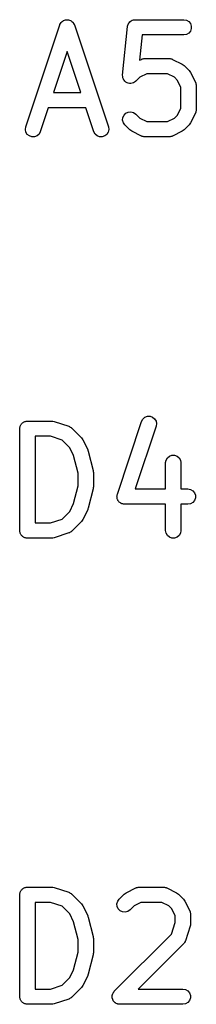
# Model space of a CAD drawing. Extents: x 82 to 153, y -125 to -16.
# Tile 8 of 16: x 88.21 to 89.94, y -56.15 to -46.49. Entities that reach past the tile are written whole.
import ezdxf

# ---------------------------------------------------------------- set-up
doc = ezdxf.new("R2010")
doc.units = 0
doc.header["$MEASUREMENT"] = 0
doc.layers.add('BLACK', color=7, linetype='CONTINUOUS')

msp = doc.modelspace()

# ---------------------------------------------------------------- linework, layer by layer
at = {"layer": 'BLACK', "linetype": 'CONTINUOUS'}
for p, q in [((88.2733, -47.5457), (88.6067, -46.5457)), ((88.6067, -46.5457), (88.6076, -46.5438)), ((88.6076, -46.5438), (88.6081, -46.5418)), ((88.6081, -46.5418), (88.6138, -46.5324)), ((88.6138, -46.5324), (88.6191, -46.5228)), ((88.6191, -46.5228), (88.6206, -46.5214)), ((88.6206, -46.5214), (88.6217, -46.5196)), ((88.6217, -46.5196), (88.6303, -46.5128)), ((88.6303, -46.5128), (88.6385, -46.5055)), ((88.6385, -46.5055), (88.6405, -46.5047)), ((88.6405, -46.5047), (88.6421, -46.5034)), ((88.6421, -46.5034), (88.6525, -46.4999)), ((88.6525, -46.4999), (88.6628, -46.4959)), ((88.6628, -46.4959), (88.6648, -46.4958)), ((88.6648, -46.4958), (88.6668, -46.4952)), ((88.6668, -46.4952), (88.6778, -46.4955)), ((88.6778, -46.4955), (88.6888, -46.4952)), ((88.6888, -46.4952), (88.6908, -46.4958)), ((88.6908, -46.4958), (88.6928, -46.4959)), ((88.6928, -46.4959), (88.7031, -46.4999)), ((88.7031, -46.4999), (88.7135, -46.5034)), ((88.7135, -46.5034), (88.7151, -46.5047)), ((88.7151, -46.5047), (88.7171, -46.5055)), ((88.7171, -46.5055), (88.7253, -46.5128)), ((88.7253, -46.5128), (88.7339, -46.5196)), ((88.7339, -46.5196), (88.735, -46.5214)), ((88.735, -46.5214), (88.7366, -46.5228)), ((88.7366, -46.5228), (88.7418, -46.5324)), ((88.7418, -46.5324), (88.7476, -46.5418)), ((88.7476, -46.5418), (88.748, -46.5438)), ((88.748, -46.5438), (88.749, -46.5457)), ((88.749, -46.5457), (89.0823, -47.5457)), ((89.2706, -46.5564), (89.2741, -46.5467)), ((89.2741, -46.5467), (89.2769, -46.5368)), ((89.2769, -46.5368), (89.2786, -46.5345)), ((89.2786, -46.5345), (89.2795, -46.5319)), ((89.2795, -46.5319), (89.2861, -46.524)), ((89.2861, -46.524), (89.2921, -46.5157)), ((89.2921, -46.5157), (89.2944, -46.5141)), ((89.2944, -46.5141), (89.2963, -46.5119)), ((89.2963, -46.5119), (89.3051, -46.5068)), ((89.3051, -46.5068), (89.3136, -46.501)), ((89.3136, -46.501), (89.3164, -46.5003)), ((89.3164, -46.5003), (89.3188, -46.4989)), ((89.3188, -46.4989), (89.3289, -46.4971)), ((89.3289, -46.4971), (89.3389, -46.4946)), ((89.3389, -46.4946), (89.3417, -46.4949)), ((89.3417, -46.4949), (89.3445, -46.4944)), ((89.3445, -46.4944), (89.8207, -46.4944)), ((89.8207, -46.4944), (89.8463, -46.4989)), ((89.8463, -46.4989), (89.8689, -46.5119)), ((89.8689, -46.5119), (89.8856, -46.5319)), ((89.8856, -46.5319), (89.8945, -46.5564)), ((89.2222, -47.0381), (89.2698, -46.5619)), ((89.2698, -46.5619), (89.2706, -46.5592)), ((89.2706, -46.5592), (89.2706, -46.5564)), ((89.4123, -46.6444), (89.3875, -46.8926)), ((89.8207, -46.6444), (89.4123, -46.6444)), ((89.8463, -46.6399), (89.8207, -46.6444)), ((89.8689, -46.6268), (89.8463, -46.6399)), ((89.8856, -46.6069), (89.8689, -46.6268)), ((89.8945, -46.5824), (89.8856, -46.6069)), ((89.8945, -46.5564), (89.8945, -46.5824)), ((88.6778, -46.8066), (88.5438, -47.2087)), ((88.8118, -47.2087), (88.6778, -46.8066)), ((89.3875, -46.8926), (89.4062, -46.8833)), ((89.4062, -46.8833), (89.4103, -46.882)), ((89.4103, -46.882), (89.4141, -46.8799)), ((89.4141, -46.8799), (89.4227, -46.8783)), ((89.4227, -46.8783), (89.4311, -46.8758)), ((89.4311, -46.8758), (89.4355, -46.8761)), ((89.4355, -46.8761), (89.4397, -46.8753)), ((89.4397, -46.8753), (89.6778, -46.8753)), ((89.6778, -46.8753), (89.6821, -46.8761)), ((89.6821, -46.8761), (89.6864, -46.8758)), ((89.6864, -46.8758), (89.6948, -46.8783)), ((89.6948, -46.8783), (89.7035, -46.8799)), ((89.7035, -46.8799), (89.7072, -46.882)), ((89.7072, -46.882), (89.7113, -46.8833)), ((89.7113, -46.8833), (89.8066, -46.9309)), ((89.8066, -46.9309), (89.8162, -46.938)), ((89.8162, -46.938), (89.8261, -46.9449)), ((89.2221, -47.039), (89.2223, -47.0386)), ((89.2232, -47.0515), (89.2221, -47.039)), ((89.2223, -47.0386), (89.2222, -47.0381)), ((89.4574, -47.0253), (89.3889, -47.0596)), ((89.6601, -47.0253), (89.4574, -47.0253)), ((89.7286, -47.0596), (89.6601, -47.0253)), ((89.8261, -46.9449), (89.8737, -46.9925)), ((89.8737, -46.9925), (89.8806, -47.0024)), ((89.8806, -47.0024), (89.8877, -47.012)), ((89.8877, -47.012), (89.9354, -47.1073)), ((89.2242, -47.0641), (89.2232, -47.0515)), ((89.2244, -47.0645), (89.2242, -47.0641)), ((89.2244, -47.065), (89.2244, -47.0645)), ((89.2297, -47.0764), (89.2244, -47.065)), ((89.2349, -47.0878), (89.2297, -47.0764)), ((89.2352, -47.0882), (89.2349, -47.0878)), ((89.2354, -47.0886), (89.2352, -47.0882)), ((89.2443, -47.0975), (89.2354, -47.0886)), ((89.2531, -47.1065), (89.2443, -47.0975)), ((89.2535, -47.1067), (89.2531, -47.1065)), ((89.2538, -47.107), (89.2535, -47.1067)), ((89.2652, -47.1123), (89.2538, -47.107)), ((89.2765, -47.1178), (89.2652, -47.1123)), ((89.277, -47.1178), (89.2765, -47.1178)), ((89.2774, -47.118), (89.277, -47.1178)), ((89.2899, -47.1191), (89.2774, -47.118)), ((89.3025, -47.1204), (89.2899, -47.1191)), ((89.3029, -47.1202), (89.3025, -47.1204)), ((89.3034, -47.1203), (89.3029, -47.1202)), ((89.3155, -47.117), (89.3034, -47.1203)), ((89.3277, -47.1139), (89.3155, -47.117)), ((89.3281, -47.1137), (89.3277, -47.1139)), ((89.3286, -47.1135), (89.3281, -47.1137)), ((89.3388, -47.1063), (89.3286, -47.1135)), ((89.3492, -47.0993), (89.3388, -47.1063)), ((89.3495, -47.0989), (89.3492, -47.0993)), ((89.3499, -47.0986), (89.3495, -47.0989)), ((89.3889, -47.0596), (89.3499, -47.0986)), ((89.759, -47.09), (89.7286, -47.0596)), ((89.7933, -47.1585), (89.759, -47.09)), ((89.9354, -47.1073), (89.9366, -47.1114)), ((89.9366, -47.1114), (89.9388, -47.1152)), ((89.9388, -47.1152), (89.9403, -47.1238)), ((89.9403, -47.1238), (89.9428, -47.1322)), ((89.9428, -47.1322), (89.9425, -47.1365)), ((88.5438, -47.2087), (88.8118, -47.2087)), ((89.7933, -47.3612), (89.7933, -47.1585)), ((89.9425, -47.1365), (89.9433, -47.1408)), ((89.9433, -47.1408), (89.9433, -47.3789)), ((88.4938, -47.3587), (88.4156, -47.5931)), ((88.8618, -47.3587), (88.4938, -47.3587)), ((88.94, -47.5931), (88.8618, -47.3587)), ((89.2354, -47.4311), (89.2538, -47.4127)), ((89.2538, -47.4127), (89.2774, -47.4017)), ((89.2774, -47.4017), (89.3034, -47.3994)), ((89.3034, -47.3994), (89.3286, -47.4062)), ((89.3286, -47.4062), (89.3499, -47.4211)), ((89.3499, -47.4211), (89.3889, -47.4601)), ((89.759, -47.4297), (89.7933, -47.3612)), ((89.9354, -47.4124), (89.8877, -47.5077)), ((89.9366, -47.4083), (89.9354, -47.4124)), ((89.9388, -47.4046), (89.9366, -47.4083)), ((89.9403, -47.3959), (89.9388, -47.4046)), ((89.9428, -47.3875), (89.9403, -47.3959)), ((89.9433, -47.3789), (89.9425, -47.3832)), ((89.9425, -47.3832), (89.9428, -47.3875)), ((89.2221, -47.4807), (89.2244, -47.4547)), ((89.2289, -47.5058), (89.2221, -47.4807)), ((89.2244, -47.4547), (89.2354, -47.4311)), ((89.2438, -47.5272), (89.2289, -47.5058)), ((89.3889, -47.4601), (89.4574, -47.4944)), ((89.4574, -47.4944), (89.6601, -47.4944)), ((89.6601, -47.4944), (89.7286, -47.4601)), ((89.7286, -47.4601), (89.759, -47.4297)), ((89.8806, -47.5173), (89.8737, -47.5272)), ((89.8877, -47.5077), (89.8806, -47.5173)), ((88.2695, -47.5714), (88.2733, -47.5457)), ((88.2747, -47.5969), (88.2695, -47.5714)), ((88.2884, -47.6191), (88.2747, -47.5969)), ((88.4032, -47.616), (88.3837, -47.6333)), ((88.4156, -47.5931), (88.4032, -47.616)), ((88.9524, -47.616), (88.94, -47.5931)), ((88.9719, -47.6333), (88.9524, -47.616)), ((89.0809, -47.5969), (89.0673, -47.6191)), ((89.0861, -47.5714), (89.0809, -47.5969)), ((89.0823, -47.5457), (89.0861, -47.5714)), ((89.2914, -47.5748), (89.2438, -47.5272)), ((89.3013, -47.5817), (89.2914, -47.5748)), ((89.3109, -47.5888), (89.3013, -47.5817)), ((89.4062, -47.6365), (89.3109, -47.5888)), ((89.8066, -47.5888), (89.7113, -47.6365)), ((89.8162, -47.5817), (89.8066, -47.5888)), ((89.8261, -47.5748), (89.8162, -47.5817)), ((89.8737, -47.5272), (89.8261, -47.5748)), ((88.3088, -47.6353), (88.2884, -47.6191)), ((88.3335, -47.6436), (88.3088, -47.6353)), ((88.3595, -47.6429), (88.3335, -47.6436)), ((88.3837, -47.6333), (88.3595, -47.6429)), ((88.9961, -47.6429), (88.9719, -47.6333)), ((89.0221, -47.6436), (88.9961, -47.6429)), ((89.0469, -47.6353), (89.0221, -47.6436)), ((89.0673, -47.6191), (89.0469, -47.6353)), ((89.4103, -47.6377), (89.4062, -47.6365)), ((89.4141, -47.6399), (89.4103, -47.6377)), ((89.4227, -47.6414), (89.4141, -47.6399)), ((89.4311, -47.6439), (89.4227, -47.6414)), ((89.4355, -47.6436), (89.4311, -47.6439)), ((89.4397, -47.6444), (89.4355, -47.6436)), ((89.6778, -47.6444), (89.4397, -47.6444)), ((89.6821, -47.6436), (89.6778, -47.6444)), ((89.6864, -47.6439), (89.6821, -47.6436)), ((89.6948, -47.6414), (89.6864, -47.6439)), ((89.7035, -47.6399), (89.6948, -47.6414)), ((89.7072, -47.6377), (89.7035, -47.6399)), ((89.7113, -47.6365), (89.7072, -47.6377)), ((89.4082, -50.435), (89.4206, -50.4121)), ((89.4206, -50.4121), (89.4401, -50.3949)), ((89.4401, -50.3949), (89.4643, -50.3853)), ((89.4643, -50.3853), (89.4904, -50.3846)), ((89.4904, -50.3846), (89.5151, -50.3928)), ((89.5151, -50.3928), (89.5355, -50.409)), ((89.5355, -50.409), (89.5491, -50.4312)), ((88.2139, -50.5064), (88.215, -50.4999)), ((88.2139, -51.5064), (88.2139, -50.5064)), ((88.215, -50.4934), (88.2173, -50.4872)), ((88.215, -50.4999), (88.215, -50.4934)), ((88.2173, -50.4872), (88.2184, -50.4807)), ((88.2184, -50.4807), (88.2217, -50.475)), ((88.2217, -50.475), (88.224, -50.4689)), ((88.224, -50.4689), (88.2282, -50.4639)), ((88.2282, -50.4639), (88.2315, -50.4582)), ((88.2315, -50.4582), (88.2365, -50.454)), ((88.2365, -50.454), (88.2407, -50.4489)), ((88.2407, -50.4489), (88.2464, -50.4456)), ((88.2464, -50.4456), (88.2514, -50.4414)), ((88.2514, -50.4414), (88.2576, -50.4392)), ((88.2576, -50.4392), (88.2633, -50.4359)), ((88.2633, -50.4359), (88.2697, -50.4348)), ((88.2697, -50.4348), (88.2759, -50.4325)), ((88.2759, -50.4325), (88.2824, -50.4325)), ((88.2824, -50.4325), (88.2889, -50.4314)), ((88.2889, -50.4314), (88.527, -50.4314)), ((88.527, -50.4314), (88.5388, -50.4335)), ((88.5388, -50.4335), (88.5507, -50.4352)), ((88.5507, -50.4352), (88.6936, -50.4828)), ((88.6936, -50.4828), (88.6974, -50.4849)), ((88.6974, -50.4849), (88.7016, -50.486)), ((88.7016, -50.486), (88.7087, -50.4911)), ((88.7087, -50.4911), (88.7165, -50.4953)), ((88.7165, -50.4953), (88.7193, -50.4985)), ((88.7193, -50.4985), (88.7229, -50.501)), ((88.7229, -50.501), (88.8181, -50.5962)), ((89.1701, -51.1493), (89.4082, -50.435)), ((89.5505, -50.4825), (89.3453, -51.098)), ((89.5491, -50.4312), (89.5544, -50.4567)), ((89.5544, -50.4567), (89.5505, -50.4825)), ((88.3639, -50.5814), (88.3639, -51.4314)), ((88.5148, -50.5814), (88.3639, -50.5814)), ((88.6293, -50.6196), (88.5148, -50.5814)), ((88.8181, -50.5962), (88.825, -50.606)), ((88.825, -50.606), (88.8322, -50.6157)), ((88.7035, -50.6937), (88.6293, -50.6196)), ((88.742, -50.7707), (88.7035, -50.6937)), ((88.8322, -50.6157), (88.8798, -50.7109)), ((88.7853, -50.9442), (88.742, -50.7707)), ((88.8798, -50.7109), (88.8821, -50.7188)), ((88.8821, -50.7188), (88.8855, -50.7263)), ((88.8855, -50.7263), (88.9331, -50.9168)), ((89.647, -50.8141), (89.66, -50.7915)), ((89.66, -50.7915), (89.68, -50.7748)), ((89.68, -50.7748), (89.7045, -50.7659)), ((89.7045, -50.7659), (89.7305, -50.7659)), ((89.7305, -50.7659), (89.755, -50.7748)), ((89.755, -50.7748), (89.7749, -50.7915)), ((89.7749, -50.7915), (89.788, -50.8141)), ((89.6425, -50.8397), (89.647, -50.8141)), ((89.6425, -51.098), (89.6425, -50.8397)), ((89.788, -50.8141), (89.7925, -50.8397)), ((89.7925, -50.8397), (89.7925, -51.098)), ((88.7853, -51.0686), (88.7853, -50.9442)), ((88.9331, -50.9168), (88.9337, -50.9259)), ((88.9337, -50.9259), (88.9353, -50.935)), ((88.9353, -50.935), (88.9353, -51.0778)), ((88.742, -51.2421), (88.7853, -51.0686)), ((88.9331, -51.096), (88.8855, -51.2865)), ((88.9337, -51.0868), (88.9331, -51.096)), ((88.9353, -51.0778), (88.9337, -51.0868)), ((89.1663, -51.1751), (89.1674, -51.1676)), ((89.1674, -51.1805), (89.1663, -51.1751)), ((89.1674, -51.16), (89.1693, -51.1548)), ((89.1674, -51.1676), (89.1674, -51.16)), ((89.1674, -51.1861), (89.1674, -51.1805)), ((89.17, -51.1932), (89.1674, -51.1861)), ((89.1693, -51.1548), (89.1701, -51.1493)), ((89.3453, -51.098), (89.6425, -51.098)), ((89.7925, -51.098), (89.8603, -51.098)), ((89.8603, -51.098), (89.886, -51.1026)), ((89.886, -51.1026), (89.9085, -51.1156)), ((89.9085, -51.1156), (89.9253, -51.1355)), ((89.9253, -51.1355), (89.9342, -51.16)), ((89.9342, -51.1861), (89.9253, -51.2105)), ((89.9342, -51.16), (89.9342, -51.1861)), ((88.7035, -51.3191), (88.742, -51.2421)), ((88.8855, -51.2865), (88.8821, -51.294)), ((89.1715, -51.2006), (89.17, -51.1932)), ((89.1744, -51.2053), (89.1715, -51.2006)), ((89.1763, -51.2105), (89.1744, -51.2053)), ((89.1812, -51.2164), (89.1763, -51.2105)), ((89.1852, -51.2228), (89.1812, -51.2164)), ((89.1895, -51.2263), (89.1852, -51.2228)), ((89.1931, -51.2305), (89.1895, -51.2263)), ((89.1996, -51.2343), (89.1931, -51.2305)), ((89.2056, -51.239), (89.1996, -51.2343)), ((89.2108, -51.2408), (89.2056, -51.239)), ((89.2156, -51.2435), (89.2108, -51.2408)), ((89.2231, -51.2448), (89.2156, -51.2435)), ((89.2303, -51.2472), (89.2231, -51.2448)), ((89.2358, -51.2471), (89.2303, -51.2472)), ((89.2413, -51.248), (89.2358, -51.2471)), ((89.6425, -51.248), (89.2413, -51.248)), ((89.6425, -51.5064), (89.6425, -51.248)), ((89.8603, -51.248), (89.7925, -51.248)), ((89.7925, -51.248), (89.7925, -51.5064)), ((89.886, -51.2435), (89.8603, -51.248)), ((89.9085, -51.2305), (89.886, -51.2435)), ((89.9253, -51.2105), (89.9085, -51.2305)), ((88.6293, -51.3932), (88.7035, -51.3191)), ((88.8798, -51.3018), (88.8322, -51.3971)), ((88.8821, -51.294), (88.8798, -51.3018)), ((88.3639, -51.4314), (88.5148, -51.4314)), ((88.5148, -51.4314), (88.6293, -51.3932)), ((88.8181, -51.4166), (88.7229, -51.5118)), ((88.825, -51.4067), (88.8181, -51.4166)), ((88.8322, -51.3971), (88.825, -51.4067)), ((88.215, -51.5128), (88.2139, -51.5064)), ((88.215, -51.5194), (88.215, -51.5128)), ((88.2173, -51.5256), (88.215, -51.5194)), ((88.2184, -51.532), (88.2173, -51.5256)), ((88.2217, -51.5377), (88.2184, -51.532)), ((88.224, -51.5439), (88.2217, -51.5377)), ((88.2282, -51.5489), (88.224, -51.5439)), ((88.2315, -51.5546), (88.2282, -51.5489)), ((88.2365, -51.5588), (88.2315, -51.5546)), ((88.2407, -51.5638), (88.2365, -51.5588)), ((88.2464, -51.5671), (88.2407, -51.5638)), ((88.2514, -51.5713), (88.2464, -51.5671)), ((88.2576, -51.5736), (88.2514, -51.5713)), ((88.2633, -51.5769), (88.2576, -51.5736)), ((88.2697, -51.578), (88.2633, -51.5769)), ((88.2759, -51.5802), (88.2697, -51.578)), ((88.5507, -51.5775), (88.5388, -51.5793)), ((88.6936, -51.5299), (88.5507, -51.5775)), ((88.6974, -51.5279), (88.6936, -51.5299)), ((88.7016, -51.5267), (88.6974, -51.5279)), ((88.7087, -51.5217), (88.7016, -51.5267)), ((88.7165, -51.5175), (88.7087, -51.5217)), ((88.7193, -51.5143), (88.7165, -51.5175)), ((88.7229, -51.5118), (88.7193, -51.5143)), ((89.647, -51.532), (89.6425, -51.5064)), ((89.66, -51.5546), (89.647, -51.532)), ((89.68, -51.5713), (89.66, -51.5546)), ((89.7045, -51.5802), (89.68, -51.5713)), ((89.755, -51.5713), (89.7305, -51.5802)), ((89.7749, -51.5546), (89.755, -51.5713)), ((89.788, -51.532), (89.7749, -51.5546)), ((89.7925, -51.5064), (89.788, -51.532)), ((88.2824, -51.5802), (88.2759, -51.5802)), ((88.2889, -51.5814), (88.2824, -51.5802)), ((88.527, -51.5814), (88.2889, -51.5814)), ((88.5388, -51.5793), (88.527, -51.5814)), ((89.7305, -51.5802), (89.7045, -51.5802)), ((88.2173, -55.0592), (88.2184, -55.0527)), ((88.2184, -55.0527), (88.2217, -55.047)), ((88.2217, -55.047), (88.224, -55.0409)), ((88.224, -55.0409), (88.2282, -55.0359)), ((88.2282, -55.0359), (88.2315, -55.0302)), ((88.2315, -55.0302), (88.2365, -55.026)), ((88.2365, -55.026), (88.2407, -55.0209)), ((88.2407, -55.0209), (88.2464, -55.0176)), ((88.2464, -55.0176), (88.2514, -55.0134)), ((88.2514, -55.0134), (88.2576, -55.0112)), ((88.2576, -55.0112), (88.2633, -55.0079)), ((88.2633, -55.0079), (88.2697, -55.0068)), ((88.2697, -55.0068), (88.2759, -55.0045)), ((88.2759, -55.0045), (88.2824, -55.0045)), ((88.2824, -55.0045), (88.2889, -55.0034)), ((88.2889, -55.0034), (88.527, -55.0034)), ((88.527, -55.0034), (88.5388, -55.0055)), ((88.5388, -55.0055), (88.5507, -55.0072)), ((88.5507, -55.0072), (88.6936, -55.0548)), ((88.6936, -55.0548), (88.6974, -55.0569)), ((89.2554, -55.0589), (89.3506, -55.0113)), ((89.3506, -55.0113), (89.3547, -55.0101)), ((89.3547, -55.0101), (89.3585, -55.0079)), ((89.3585, -55.0079), (89.3671, -55.0064)), ((89.3671, -55.0064), (89.3756, -55.0039)), ((89.3756, -55.0039), (89.3799, -55.0041)), ((89.3799, -55.0041), (89.3841, -55.0034)), ((89.3841, -55.0034), (89.6222, -55.0034)), ((89.6222, -55.0034), (89.6265, -55.0041)), ((89.6265, -55.0041), (89.6308, -55.0039)), ((89.6308, -55.0039), (89.6392, -55.0064)), ((89.6392, -55.0064), (89.6479, -55.0079)), ((89.6479, -55.0079), (89.6516, -55.0101)), ((89.6516, -55.0101), (89.6558, -55.0113)), ((89.6558, -55.0113), (89.751, -55.0589)), ((88.2139, -55.0784), (88.215, -55.0719)), ((88.2139, -56.0784), (88.2139, -55.0784)), ((88.215, -55.0654), (88.2173, -55.0592)), ((88.215, -55.0719), (88.215, -55.0654)), ((88.6974, -55.0569), (88.7016, -55.058)), ((88.7016, -55.058), (88.7087, -55.0631)), ((88.7087, -55.0631), (88.7165, -55.0673)), ((88.7165, -55.0673), (88.7193, -55.0705)), ((88.7193, -55.0705), (88.7229, -55.073)), ((88.7229, -55.073), (88.8181, -55.1682)), ((89.1666, -55.1671), (89.1733, -55.1419)), ((89.1733, -55.1419), (89.1883, -55.1206)), ((89.1883, -55.1206), (89.2359, -55.073)), ((89.2359, -55.073), (89.2457, -55.0661)), ((89.2457, -55.0661), (89.2554, -55.0589)), ((89.751, -55.0589), (89.7607, -55.0661)), ((89.7607, -55.0661), (89.7705, -55.073)), ((89.7705, -55.073), (89.8181, -55.1206)), ((89.8181, -55.1206), (89.825, -55.1304)), ((89.825, -55.1304), (89.8322, -55.1401)), ((89.8322, -55.1401), (89.8798, -55.2353)), ((88.3639, -55.1534), (88.3639, -56.0034)), ((88.5148, -55.1534), (88.3639, -55.1534)), ((88.6293, -55.1916), (88.5148, -55.1534)), ((88.7035, -55.2657), (88.6293, -55.1916)), ((88.8181, -55.1682), (88.825, -55.178)), ((88.825, -55.178), (88.8322, -55.1877)), ((88.8322, -55.1877), (88.8798, -55.2829)), ((89.1688, -55.193), (89.1666, -55.1671)), ((89.1798, -55.2166), (89.1688, -55.193)), ((89.1983, -55.2351), (89.1798, -55.2166)), ((89.2219, -55.2461), (89.1983, -55.2351)), ((89.2478, -55.2483), (89.2219, -55.2461)), ((89.273, -55.2416), (89.2478, -55.2483)), ((89.2943, -55.2267), (89.273, -55.2416)), ((89.3333, -55.1876), (89.2943, -55.2267)), ((89.4018, -55.1534), (89.3333, -55.1876)), ((89.6045, -55.1534), (89.4018, -55.1534)), ((89.673, -55.1876), (89.6045, -55.1534)), ((89.7035, -55.218), (89.673, -55.1876)), ((89.7377, -55.2866), (89.7035, -55.218)), ((89.8798, -55.2353), (89.881, -55.2395)), ((89.881, -55.2395), (89.8832, -55.2432)), ((89.8832, -55.2432), (89.8847, -55.2519)), ((88.742, -55.3427), (88.7035, -55.2657)), ((88.7853, -55.5162), (88.742, -55.3427)), ((88.8798, -55.2829), (88.8821, -55.2908)), ((88.8821, -55.2908), (88.8855, -55.2983)), ((88.8855, -55.2983), (88.9331, -55.4888)), ((89.7377, -55.3519), (89.7377, -55.2866)), ((89.8847, -55.2519), (89.8872, -55.2603)), ((89.8872, -55.2603), (89.887, -55.2646)), ((89.887, -55.2646), (89.8877, -55.2689)), ((89.8877, -55.2689), (89.8877, -55.3641)), ((89.6995, -55.4664), (89.7377, -55.3519)), ((89.8839, -55.3878), (89.8362, -55.5307)), ((89.8856, -55.3759), (89.8839, -55.3878)), ((89.8877, -55.3641), (89.8856, -55.3759)), ((88.7853, -55.6406), (88.7853, -55.5162)), ((88.9331, -55.4888), (88.9337, -55.4979)), ((88.9337, -55.4979), (88.9353, -55.507)), ((88.9353, -55.507), (88.9353, -55.6498)), ((89.1406, -56.0253), (89.6995, -55.4664)), ((89.8331, -55.5386), (89.828, -55.5458)), ((89.8342, -55.5345), (89.8331, -55.5386)), ((89.8362, -55.5307), (89.8342, -55.5345)), ((89.8181, -55.56), (89.3747, -56.0034)), ((89.8206, -55.5564), (89.8181, -55.56)), ((89.8238, -55.5536), (89.8206, -55.5564)), ((89.828, -55.5458), (89.8238, -55.5536)), ((88.742, -55.8141), (88.7853, -55.6406)), ((88.9331, -55.668), (88.8855, -55.8585)), ((88.9337, -55.6588), (88.9331, -55.668)), ((88.9353, -55.6498), (88.9337, -55.6588)), ((88.7035, -55.8911), (88.742, -55.8141)), ((88.6293, -55.9652), (88.7035, -55.8911)), ((88.8798, -55.8738), (88.8322, -55.9691)), ((88.8821, -55.866), (88.8798, -55.8738)), ((88.8855, -55.8585), (88.8821, -55.866)), ((88.3639, -56.0034), (88.5148, -56.0034)), ((88.5148, -56.0034), (88.6293, -55.9652)), ((88.8181, -55.9886), (88.7229, -56.0838)), ((88.825, -55.9787), (88.8181, -55.9886)), ((88.8322, -55.9691), (88.825, -55.9787)), ((89.3747, -56.0034), (89.8127, -56.0034)), ((89.8127, -56.0034), (89.8384, -56.0079)), ((89.8384, -56.0079), (89.8609, -56.0209)), ((89.8609, -56.0209), (89.8777, -56.0409)), ((88.215, -56.0848), (88.2139, -56.0784)), ((88.215, -56.0914), (88.215, -56.0848)), ((88.2173, -56.0976), (88.215, -56.0914)), ((88.2184, -56.104), (88.2173, -56.0976)), ((88.2217, -56.1097), (88.2184, -56.104)), ((88.224, -56.1159), (88.2217, -56.1097)), ((88.2282, -56.1209), (88.224, -56.1159)), ((88.6936, -56.1019), (88.5507, -56.1495)), ((88.6974, -56.0999), (88.6936, -56.1019)), ((88.7016, -56.0987), (88.6974, -56.0999)), ((88.7087, -56.0937), (88.7016, -56.0987)), ((88.7165, -56.0895), (88.7087, -56.0937)), ((88.7193, -56.0863), (88.7165, -56.0895)), ((88.7229, -56.0838), (88.7193, -56.0863)), ((89.119, -56.0718), (89.1198, -56.0687)), ((89.1198, -56.0816), (89.119, -56.0718)), ((89.1198, -56.0654), (89.1232, -56.0561)), ((89.1198, -56.0687), (89.1198, -56.0654)), ((89.1198, -56.0914), (89.1198, -56.0816)), ((89.1209, -56.0945), (89.1198, -56.0914)), ((89.1212, -56.0978), (89.1209, -56.0945)), ((89.1254, -56.1067), (89.1212, -56.0978)), ((89.1232, -56.0561), (89.1257, -56.0467)), ((89.1287, -56.1159), (89.1254, -56.1067)), ((89.1257, -56.0467), (89.1276, -56.044)), ((89.1276, -56.044), (89.1287, -56.0409)), ((89.1287, -56.0409), (89.135, -56.0334)), ((89.1308, -56.1184), (89.1287, -56.1159)), ((89.1322, -56.1214), (89.1308, -56.1184)), ((89.135, -56.0334), (89.1406, -56.0253)), ((89.8777, -56.1159), (89.8609, -56.1358)), ((89.8777, -56.0409), (89.8866, -56.0654)), ((89.8866, -56.0914), (89.8777, -56.1159)), ((89.8866, -56.0654), (89.8866, -56.0914)), ((88.2315, -56.1266), (88.2282, -56.1209)), ((88.2365, -56.1308), (88.2315, -56.1266)), ((88.2407, -56.1358), (88.2365, -56.1308)), ((88.2464, -56.1391), (88.2407, -56.1358)), ((88.2514, -56.1433), (88.2464, -56.1391)), ((88.2576, -56.1456), (88.2514, -56.1433)), ((88.2633, -56.1489), (88.2576, -56.1456)), ((88.2697, -56.15), (88.2633, -56.1489)), ((88.2759, -56.1522), (88.2697, -56.15)), ((88.2824, -56.1522), (88.2759, -56.1522)), ((88.2889, -56.1534), (88.2824, -56.1522)), ((88.527, -56.1534), (88.2889, -56.1534)), ((88.5388, -56.1513), (88.527, -56.1534)), ((88.5507, -56.1495), (88.5388, -56.1513)), ((89.1392, -56.1283), (89.1322, -56.1214)), ((89.1455, -56.1358), (89.1392, -56.1283)), ((89.1483, -56.1375), (89.1455, -56.1358)), ((89.1506, -56.1398), (89.1483, -56.1375)), ((89.1595, -56.144), (89.1506, -56.1398)), ((89.168, -56.1489), (89.1595, -56.144)), ((89.1713, -56.1494), (89.168, -56.1489)), ((89.1743, -56.1508), (89.1713, -56.1494)), ((89.184, -56.1517), (89.1743, -56.1508)), ((89.1937, -56.1534), (89.184, -56.1517)), ((89.8127, -56.1534), (89.1937, -56.1534)), ((89.8384, -56.1489), (89.8127, -56.1534)), ((89.8609, -56.1358), (89.8384, -56.1489))]:
    msp.add_line(p, q, dxfattribs=at)

doc.saveas('drawing.dxf')
